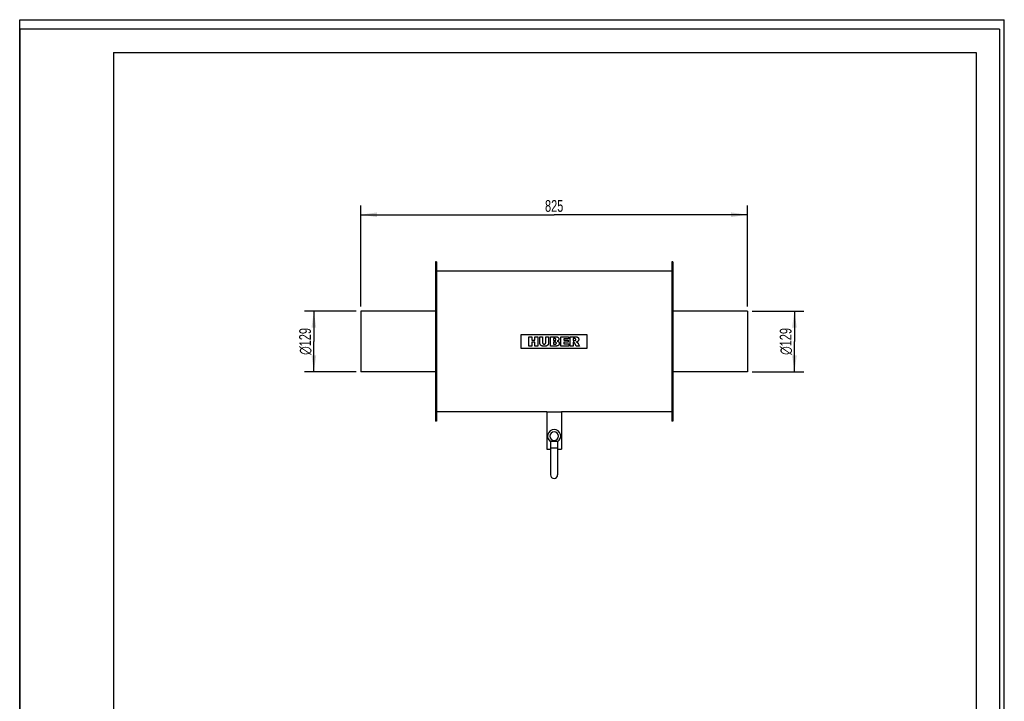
# Model space of a CAD drawing. Header units: millimetres. Extents: x 0 to 2100, y 0 to 2970.
# Tile 7 of 7: x 0 to 2100, y 1517 to 2970. Entities that reach past the tile are written whole.
import ezdxf

# ---------------------------------------------------------------- set-up
doc = ezdxf.new("R2010")
doc.units = ezdxf.units.MM
doc.header["$LTSCALE"] = 193.6
doc.layers.get('0').update_dxf_attribs({"linetype": 'CONTINUOUS'})
for name, color, linetype in [('_2D-BEM', 7, 'CONTINUOUS'), ('_ACHSEN', 7, 'CONTINUOUS'), ('_KURVEN', 7, 'CONTINUOUS')]:
    doc.layers.add(name, color=color, linetype=linetype)
doc.styles.get("Standard").update_dxf_attribs({"font": 'txt', "width": 0.7})
doc.styles.add('TEXTSTYLE_4', font='gdt', dxfattribs={"width": 0.7})
doc.dimstyles.new('DIMSTYLE_1', dxfattribs={"dimtxt": 25, "dimasz": 35, "dimexe": 2, "dimexo": 1, "dimtad": 1, "dimdec": 1, "dimtxsty": 'STANDARD', "dimblk": '_FILLED', "dimblk1": '_FILLED', "dimblk2": '_FILLED', "dimcen": 0.09, "dimadec": 1, "dimazin": 2, "dimtp": 0.5, "dimtm": 0.5, "dimtfac": 1, "dimtdec": 1, "dimtofl": 0, "dimtmove": 0, "dimatfit": 3, "dimldrblk": '_FILLED', "dimfxl": 1, "dimtolj": 1, "dimarcsym": 0})
doc.dimstyles.new('DIMSTYLE_2', dxfattribs={"dimtxt": 25, "dimasz": 35, "dimexe": 2, "dimexo": 1, "dimtad": 1, "dimdec": 1, "dimtxsty": 'STANDARD', "dimblk": '_FILLED', "dimblk1": '_FILLED', "dimblk2": '_FILLED', "dimcen": 0.09, "dimadec": 1, "dimazin": 2, "dimtp": 0.8, "dimtm": 0.8, "dimtfac": 1, "dimtdec": 1, "dimtofl": 0, "dimtmove": 0, "dimatfit": 3, "dimldrblk": '_FILLED', "dimfxl": 1, "dimtolj": 1, "dimarcsym": 0})

# ---------------------------------------------------------------- blocks, each defined once
blk = doc.blocks.new('_FILLED')
at = {"color": 0, "linetype": 'BYBLOCK'}
blk.add_solid([(0, 0), (-1, 0.143), (-1, -0.143)], dxfattribs=at)
blk = doc.blocks.new('*D0')
at = {"layer": '_2D-BEM', "color": 2, "linetype": 'CONTINUOUS'}
for p, q in [((1562.4, 2348.8), (1672.4, 2348.8)), ((1652.4, 2348.8), (1652.4, 2284.3)), ((1652.4, 2219.8), (1652.4, 2284.3)), ((1562.4, 2219.8), (1672.4, 2219.8))]:
    blk.add_line(p, q, dxfattribs=at)
at = {"layer": '_2D-BEM', "color": 2, "linetype": 'CONTINUOUS', "xscale": 35, "yscale": 35, "zscale": 35}
for p, rotation in [((1652.4, 2348.8), 90), ((1652.4, 2219.8), 270)]:
    blk.add_blockref('_FILLED', p, dxfattribs=dict(at, rotation=rotation))
at = {"layer": '_2D-BEM', "color": 2, "linetype": 'CONTINUOUS', "insert": (1621.1, 2284.3), "char_height": 25, "width": 130.357, "attachment_point": 2, "rotation": 90, "line_spacing_factor": 0.9, "style": 'TEXTSTYLE_4'}
blk.add_mtext('{\\fgdt;n}\\ftxt;129', dxfattribs=at)
blk = doc.blocks.new('*D1')
at = {"layer": '_2D-BEM', "color": 2, "linetype": 'CONTINUOUS'}
for p, q in [((717.4, 2348.8), (607.4, 2348.8)), ((627.4, 2348.8), (627.4, 2284.3)), ((627.4, 2219.8), (627.4, 2284.3)), ((717.4, 2219.8), (607.4, 2219.8))]:
    blk.add_line(p, q, dxfattribs=at)
at = {"layer": '_2D-BEM', "color": 2, "linetype": 'CONTINUOUS', "xscale": 35, "yscale": 35, "zscale": 35}
for p, rotation in [((627.4, 2348.8), 90), ((627.4, 2219.8), 270)]:
    blk.add_blockref('_FILLED', p, dxfattribs=dict(at, rotation=rotation))
at = {"layer": '_2D-BEM', "color": 2, "linetype": 'CONTINUOUS', "insert": (596.1, 2284.3), "char_height": 25, "width": 130.357, "attachment_point": 2, "rotation": 90, "line_spacing_factor": 0.9, "style": 'TEXTSTYLE_4'}
blk.add_mtext('{\\fgdt;n}\\ftxt;129', dxfattribs=at)
blk = doc.blocks.new('*D2')
at = {"layer": '_2D-BEM', "color": 2, "linetype": 'CONTINUOUS'}
for p, q in [((727.4, 2358.8), (727.4, 2574.3)), ((1552.4, 2358.8), (1552.4, 2574.3)), ((727.4, 2554.3), (1139.9, 2554.3)), ((1552.4, 2554.3), (1139.9, 2554.3))]:
    blk.add_line(p, q, dxfattribs=at)
at = {"layer": '_2D-BEM', "color": 2, "linetype": 'CONTINUOUS', "xscale": 35, "yscale": 35, "zscale": 35, "rotation": 180}
blk.add_blockref('_FILLED', (727.4, 2554.3), dxfattribs=at)
at = {"layer": '_2D-BEM', "color": 2, "linetype": 'CONTINUOUS', "xscale": 35, "yscale": 35, "zscale": 35}
blk.add_blockref('_FILLED', (1552.4, 2554.3), dxfattribs=at)
at = {"layer": '_2D-BEM', "color": 2, "linetype": 'CONTINUOUS', "insert": (1139.9, 2585.5), "char_height": 25, "width": 85.714, "attachment_point": 2, "line_spacing_factor": 0.9}
blk.add_mtext('825', dxfattribs=at)

msp = doc.modelspace()

# ---------------------------------------------------------------- linework, layer by layer
at = {"color": 7, "linetype": 'CONTINUOUS'}
for p, q in [((0, 2970), (2100, 2970)), ((0, 0), (0, 2970)), ((0, 2970), (2100, 2970)), ((0, 0), (0, 2970)), ((2100, 0), (2100, 2970)), ((2100, 0), (2100, 2970)), ((727.36, 2348.76), (727.36, 2346.76)), ((886.86, 2348.76), (727.36, 2348.76)), ((727.36, 2346.76), (727.36, 2221.76)), ((1552.36, 2348.76), (1392.86, 2348.76)), ((1552.36, 2348.76), (1552.36, 2346.76)), ((1552.36, 2346.76), (1552.36, 2221.76)), ((727.36, 2221.76), (727.36, 2219.76)), ((886.86, 2219.76), (727.36, 2219.76)), ((1552.36, 2219.76), (1392.86, 2219.76)), ((1552.36, 2221.76), (1552.36, 2219.76)), ((1132.36, 2071.76), (1132.36, 2057.26)), ((1132.36, 2071.76), (1147.36, 2071.76)), ((1147.36, 2071.76), (1147.36, 2057.26)), ((1132.36, 2057.26), (1132.36, 1999.76)), ((1132.36, 2057.26), (1147.36, 2057.26)), ((1147.36, 2057.26), (1147.36, 1999.76))]:
    msp.add_line(p, q, dxfattribs=at)
at = {"color": 3, "linetype": 'CONTINUOUS'}
for p, q in [((0, 2950), (0, 1485)), ((2090, 2950), (0, 2950)), ((2090, 2950), (2090, 0))]:
    msp.add_line(p, q, dxfattribs=at)
at = {"color": 5, "linetype": 'CONTINUOUS'}
for p, q in [((200, 2900), (2040, 2900)), ((200, 2900), (200, 50)), ((2040, 2900), (2040, 50))]:
    msp.add_line(p, q, dxfattribs=at)
at = {"color": 7, "linetype": 'CONTINUOUS'}
msp.add_arc((1139.86, 1999.76), 7.5, 180, 360, dxfattribs=at)
at = {"layer": '_ACHSEN', "color": 7, "linetype": 'CONTINUOUS'}
for p, q in [((886.86, 2454.26), (886.86, 2348.76)), ((888.86, 2454.26), (886.86, 2454.26)), ((888.86, 2454.26), (888.86, 2434.26)), ((1390.86, 2454.26), (1390.86, 2434.26)), ((1392.86, 2454.26), (1390.86, 2454.26)), ((1392.86, 2454.26), (1392.86, 2348.76)), ((888.86, 2434.26), (888.86, 2336.26)), ((1390.86, 2434.26), (888.86, 2434.26)), ((1390.86, 2434.26), (1390.86, 2336.26)), ((886.86, 2348.76), (886.86, 2336.26)), ((886.86, 2336.26), (886.86, 2232.26)), ((888.86, 2336.26), (888.86, 2232.26)), ((1390.86, 2336.26), (1390.86, 2232.26)), ((1392.86, 2348.76), (1392.86, 2336.26)), ((1392.86, 2336.26), (1392.86, 2232.26)), ((886.86, 2232.26), (886.86, 2219.76)), ((888.86, 2232.26), (888.86, 2134.26)), ((1390.86, 2232.26), (1390.86, 2134.26)), ((1392.86, 2232.26), (1392.86, 2219.76)), ((886.86, 2219.76), (886.86, 2114.26)), ((1392.86, 2219.76), (1392.86, 2114.26)), ((888.86, 2134.26), (888.86, 2114.26)), ((1124.11, 2134.26), (888.86, 2134.26)), ((1124.11, 2134.26), (1124.11, 2054.26)), ((1124.11, 2134.26), (1155.61, 2134.26)), ((1390.86, 2134.26), (1155.61, 2134.26)), ((1155.61, 2134.26), (1155.61, 2054.26)), ((1390.86, 2134.26), (1390.86, 2114.26)), ((888.86, 2114.26), (886.86, 2114.26)), ((1392.86, 2114.26), (1390.86, 2114.26)), ((1124.11, 2054.26), (1132.36, 2054.26)), ((1147.36, 2054.26), (1155.61, 2054.26))]:
    msp.add_line(p, q, dxfattribs=at)
for radius, start, end in [(14, 90, 237.59942), (9, 90, 270), (14, 302.40058, 90), (9, 270, 90)]:
    msp.add_arc((1139.86, 2082.26), radius, start, end, dxfattribs=at)
at = {"layer": '_KURVEN', "color": 40, "linetype": 'CONTINUOUS'}
for p, q in [((1069.86, 2269.26), (1069.86, 2299.26)), ((1069.86, 2299.26), (1209.86, 2299.26)), ((1085.77, 2294.26), (1091.95, 2294.26)), ((1085.77, 2274.26), (1085.77, 2294.26)), ((1091.95, 2294.26), (1091.95, 2287.27)), ((1098.7, 2287.27), (1098.7, 2294.26)), ((1098.7, 2294.26), (1104.91, 2294.26)), ((1104.91, 2294.26), (1104.91, 2274.26)), ((1109.03, 2282.34), (1109.03, 2294.26)), ((1109.03, 2294.26), (1115.2, 2294.26)), ((1115.2, 2294.26), (1115.2, 2282.05)), ((1122.03, 2294.26), (1128.2, 2294.26)), ((1122.03, 2282.05), (1122.03, 2294.26)), ((1128.2, 2294.26), (1128.2, 2282.34)), ((1132.3, 2274.26), (1132.3, 2294.26)), ((1132.3, 2294.26), (1143.87, 2294.26)), ((1138.54, 2290.21), (1138.54, 2286.42)), ((1141.27, 2290.21), (1138.54, 2290.21)), ((1154.01, 2274.26), (1154.01, 2294.26)), ((1154.01, 2294.26), (1170.57, 2294.26)), ((1160.2, 2289.99), (1160.2, 2286.82)), ((1170.57, 2289.99), (1160.2, 2289.99)), ((1170.57, 2294.26), (1170.57, 2289.99)), ((1174.28, 2294.26), (1184.58, 2294.26)), ((1174.28, 2274.26), (1174.28, 2294.26)), ((1180.49, 2290.23), (1180.49, 2286.16)), ((1183.2, 2290.23), (1180.49, 2290.23)), ((1209.86, 2299.26), (1209.86, 2269.26)), ((1209.86, 2269.26), (1069.86, 2269.26)), ((1091.95, 2274.26), (1085.77, 2274.26)), ((1091.95, 2287.27), (1098.7, 2287.27)), ((1098.7, 2282.36), (1091.95, 2282.36)), ((1091.95, 2282.36), (1091.95, 2274.26)), ((1098.7, 2274.26), (1098.7, 2282.36)), ((1104.91, 2274.26), (1098.7, 2274.26)), ((1142.97, 2274.26), (1132.3, 2274.26)), ((1138.54, 2286.42), (1141.23, 2286.42)), ((1138.54, 2282.61), (1138.54, 2278.56)), ((1141.68, 2282.61), (1138.54, 2282.61)), ((1138.54, 2278.56), (1141.69, 2278.56)), ((1170.87, 2274.26), (1154.01, 2274.26)), ((1160.2, 2286.82), (1169.82, 2286.82)), ((1160.2, 2282.74), (1160.2, 2278.79)), ((1169.82, 2282.74), (1160.2, 2282.74)), ((1160.2, 2278.79), (1170.87, 2278.79)), ((1169.82, 2286.82), (1169.82, 2282.74)), ((1170.87, 2278.79), (1170.87, 2274.26)), ((1180.49, 2274.26), (1174.28, 2274.26)), ((1180.49, 2286.16), (1183.1, 2286.16)), ((1180.49, 2282.38), (1180.49, 2274.26)), ((1181.04, 2282.38), (1180.49, 2282.38)), ((1186.97, 2274.26), (1183.67, 2280.38)), ((1193.96, 2274.26), (1186.97, 2274.26)), ((1190.95, 2280.05), (1193.96, 2274.26))]:
    msp.add_line(p, q, dxfattribs=at)
for points in [[(1143.23, 2289.72), (1143.19, 2289.76), (1143.11, 2289.82), (1142.95, 2289.91), (1142.76, 2290), (1142.53, 2290.07), (1142.28, 2290.13), (1141.98, 2290.18), (1141.65, 2290.21), (1141.4, 2290.21), (1141.27, 2290.21)], [(1143.81, 2288.36), (1143.81, 2288.44), (1143.8, 2288.6), (1143.77, 2288.81), (1143.72, 2289), (1143.65, 2289.17), (1143.57, 2289.32), (1143.47, 2289.47), (1143.36, 2289.6), (1143.28, 2289.68), (1143.23, 2289.72)], [(1143.87, 2294.26), (1144.14, 2294.26), (1144.64, 2294.25), (1145.3, 2294.17), (1145.88, 2294.06), (1146.39, 2293.92), (1146.85, 2293.76), (1147.27, 2293.56), (1147.65, 2293.35), (1147.99, 2293.1), (1148.21, 2292.93), (1148.31, 2292.83)], [(1148.31, 2292.83), (1148.42, 2292.73), (1148.62, 2292.53), (1148.89, 2292.21), (1149.12, 2291.9), (1149.31, 2291.57), (1149.48, 2291.23), (1149.61, 2290.88), (1149.72, 2290.52), (1149.8, 2290.13), (1149.85, 2289.72), (1149.86, 2289.43), (1149.86, 2289.29)], [(1149.86, 2289.29), (1149.86, 2289.13), (1149.85, 2288.82), (1149.79, 2288.39), (1149.7, 2287.99), (1149.58, 2287.61), (1149.43, 2287.25), (1149.25, 2286.91), (1149.03, 2286.57), (1148.85, 2286.35), (1148.76, 2286.24)], [(1185.51, 2289.7), (1185.47, 2289.73), (1185.4, 2289.79), (1185.26, 2289.87), (1185.1, 2289.95), (1184.92, 2290.02), (1184.7, 2290.08), (1184.47, 2290.13), (1184.2, 2290.17), (1183.9, 2290.2), (1183.57, 2290.22), (1183.33, 2290.23), (1183.2, 2290.23)], [(1184.58, 2294.26), (1184.74, 2294.26), (1185.06, 2294.26), (1185.52, 2294.25), (1185.99, 2294.23), (1186.46, 2294.2), (1186.95, 2294.16), (1187.44, 2294.1), (1187.95, 2294.03), (1188.46, 2293.92), (1188.79, 2293.83), (1188.96, 2293.77)], [(1186.12, 2288.22), (1186.12, 2288.31), (1186.12, 2288.49), (1186.08, 2288.72), (1186.03, 2288.93), (1185.96, 2289.11), (1185.87, 2289.28), (1185.77, 2289.43), (1185.65, 2289.57), (1185.56, 2289.66), (1185.51, 2289.7)], [(1188.96, 2293.77), (1189.09, 2293.73), (1189.33, 2293.64), (1189.68, 2293.48), (1190, 2293.3), (1190.3, 2293.09), (1190.6, 2292.86), (1190.87, 2292.59), (1191.14, 2292.29), (1191.32, 2292.06), (1191.4, 2291.94)], [(1191.4, 2291.94), (1191.48, 2291.82), (1191.64, 2291.58), (1191.84, 2291.19), (1192.01, 2290.77), (1192.15, 2290.32), (1192.25, 2289.83), (1192.32, 2289.3), (1192.33, 2288.91), (1192.33, 2288.71)], [(1109.6, 2278.96), (1109.55, 2279.13), (1109.46, 2279.46), (1109.35, 2279.9), (1109.25, 2280.32), (1109.18, 2280.73), (1109.11, 2281.13), (1109.07, 2281.53), (1109.04, 2281.94), (1109.03, 2282.21), (1109.03, 2282.34)], [(1110.92, 2276.66), (1110.83, 2276.75), (1110.67, 2276.95), (1110.44, 2277.25), (1110.23, 2277.57), (1110.04, 2277.9), (1109.87, 2278.24), (1109.72, 2278.6), (1109.64, 2278.84), (1109.6, 2278.96)], [(1113.04, 2274.93), (1112.89, 2275.01), (1112.6, 2275.18), (1112.17, 2275.48), (1111.74, 2275.82), (1111.32, 2276.21), (1111.05, 2276.5), (1110.92, 2276.66)], [(1115.92, 2274.13), (1115.78, 2274.15), (1115.51, 2274.18), (1115.15, 2274.24), (1114.81, 2274.31), (1114.5, 2274.38), (1114.2, 2274.46), (1113.9, 2274.56), (1113.61, 2274.67), (1113.32, 2274.79), (1113.13, 2274.88), (1113.04, 2274.93)], [(1115.2, 2282.05), (1115.2, 2281.89), (1115.21, 2281.58), (1115.26, 2281.18), (1115.35, 2280.82), (1115.45, 2280.51), (1115.58, 2280.22), (1115.73, 2279.96), (1115.9, 2279.72), (1116.03, 2279.57), (1116.1, 2279.5)], [(1119.11, 2273.92), (1118.81, 2273.92), (1118.16, 2273.94), (1117.1, 2274), (1116.33, 2274.08), (1115.92, 2274.13)], [(1116.1, 2279.5), (1116.16, 2279.44), (1116.28, 2279.32), (1116.49, 2279.17), (1116.71, 2279.03), (1116.95, 2278.9), (1117.22, 2278.8), (1117.51, 2278.71), (1117.83, 2278.64), (1118.2, 2278.6), (1118.48, 2278.59), (1118.62, 2278.59)], [(1118.62, 2278.59), (1118.78, 2278.59), (1119.08, 2278.6), (1119.47, 2278.66), (1119.82, 2278.74), (1120.13, 2278.84), (1120.41, 2278.97), (1120.67, 2279.12), (1120.9, 2279.29), (1121.05, 2279.42), (1121.12, 2279.49)], [(1123.43, 2274.59), (1123.27, 2274.53), (1122.94, 2274.42), (1122.43, 2274.28), (1121.92, 2274.17), (1121.41, 2274.08), (1120.89, 2274.02), (1120.35, 2273.97), (1119.77, 2273.93), (1119.34, 2273.92), (1119.11, 2273.92)], [(1121.12, 2279.49), (1121.18, 2279.55), (1121.3, 2279.68), (1121.45, 2279.89), (1121.59, 2280.11), (1121.71, 2280.36), (1121.82, 2280.63), (1121.91, 2280.93), (1121.98, 2281.26), (1122.02, 2281.63), (1122.03, 2281.91), (1122.03, 2282.05)], [(1125.91, 2276.24), (1125.8, 2276.14), (1125.59, 2275.94), (1125.3, 2275.68), (1125, 2275.45), (1124.71, 2275.24), (1124.41, 2275.05), (1124.09, 2274.88), (1123.77, 2274.72), (1123.54, 2274.63), (1123.43, 2274.59)], [(1127.64, 2279), (1127.58, 2278.82), (1127.44, 2278.47), (1127.2, 2277.98), (1126.94, 2277.52), (1126.63, 2277.08), (1126.3, 2276.65), (1126.04, 2276.38), (1125.91, 2276.24)], [(1128.2, 2282.34), (1128.2, 2282.11), (1128.18, 2281.64), (1128.11, 2280.95), (1128, 2280.28), (1127.84, 2279.63), (1127.71, 2279.21), (1127.64, 2279)], [(1141.23, 2286.42), (1141.36, 2286.42), (1141.62, 2286.43), (1141.96, 2286.45), (1142.26, 2286.5), (1142.52, 2286.56), (1142.75, 2286.63), (1142.94, 2286.72), (1143.11, 2286.81), (1143.19, 2286.88), (1143.23, 2286.91)], [(1143.94, 2282.07), (1143.9, 2282.1), (1143.8, 2282.18), (1143.61, 2282.28), (1143.39, 2282.37), (1143.14, 2282.46), (1142.84, 2282.52), (1142.5, 2282.57), (1142.12, 2282.61), (1141.83, 2282.61), (1141.68, 2282.61)], [(1141.69, 2278.56), (1141.83, 2278.56), (1142.08, 2278.57), (1142.43, 2278.59), (1142.75, 2278.63), (1143.02, 2278.69), (1143.27, 2278.76), (1143.48, 2278.84), (1143.66, 2278.92), (1143.82, 2279.02), (1143.9, 2279.09), (1143.94, 2279.12)], [(1145.74, 2274.53), (1145.62, 2274.52), (1145.38, 2274.49), (1145.06, 2274.45), (1144.78, 2274.41), (1144.52, 2274.38), (1144.3, 2274.36), (1144.09, 2274.34), (1143.92, 2274.32), (1143.75, 2274.31), (1143.6, 2274.29), (1143.44, 2274.28), (1143.28, 2274.27), (1143.13, 2274.27), (1143.03, 2274.26), (1142.97, 2274.26)], [(1143.23, 2286.91), (1143.28, 2286.95), (1143.36, 2287.03), (1143.47, 2287.16), (1143.56, 2287.3), (1143.64, 2287.47), (1143.71, 2287.65), (1143.76, 2287.85), (1143.8, 2288.09), (1143.81, 2288.26), (1143.81, 2288.36)], [(1144.6, 2280.65), (1144.6, 2280.73), (1144.59, 2280.88), (1144.55, 2281.09), (1144.5, 2281.28), (1144.43, 2281.46), (1144.34, 2281.62), (1144.23, 2281.78), (1144.1, 2281.93), (1144, 2282.02), (1143.94, 2282.07)], [(1143.94, 2279.12), (1144, 2279.17), (1144.1, 2279.27), (1144.23, 2279.43), (1144.34, 2279.59), (1144.43, 2279.77), (1144.5, 2279.95), (1144.55, 2280.16), (1144.59, 2280.39), (1144.6, 2280.56), (1144.6, 2280.65)], [(1148.09, 2275.19), (1148, 2275.14), (1147.83, 2275.06), (1147.56, 2274.95), (1147.29, 2274.86), (1147.03, 2274.78), (1146.76, 2274.71), (1146.51, 2274.66), (1146.26, 2274.61), (1146, 2274.57), (1145.83, 2274.55), (1145.74, 2274.53)], [(1148.76, 2286.24), (1148.69, 2286.16), (1148.54, 2286), (1148.27, 2285.77), (1147.96, 2285.54), (1147.58, 2285.32), (1147.14, 2285.11), (1146.79, 2284.97), (1146.6, 2284.91)], [(1146.6, 2284.91), (1146.82, 2284.85), (1147.23, 2284.73), (1147.77, 2284.54), (1148.23, 2284.33), (1148.62, 2284.11), (1148.97, 2283.88), (1149.27, 2283.64), (1149.54, 2283.39), (1149.69, 2283.21), (1149.77, 2283.12)], [(1150.07, 2277.16), (1149.98, 2277.01), (1149.8, 2276.74), (1149.51, 2276.37), (1149.2, 2276.03), (1148.87, 2275.72), (1148.5, 2275.44), (1148.23, 2275.27), (1148.09, 2275.19)], [(1149.77, 2283.12), (1149.85, 2283.02), (1150, 2282.81), (1150.2, 2282.48), (1150.37, 2282.14), (1150.52, 2281.77), (1150.63, 2281.38), (1150.72, 2280.95), (1150.78, 2280.48), (1150.79, 2280.13), (1150.79, 2279.95)], [(1150.79, 2279.95), (1150.79, 2279.8), (1150.78, 2279.49), (1150.73, 2279.05), (1150.65, 2278.64), (1150.55, 2278.24), (1150.41, 2277.86), (1150.26, 2277.5), (1150.13, 2277.27), (1150.07, 2277.16)], [(1182.54, 2281.91), (1182.47, 2281.96), (1182.31, 2282.06), (1182.07, 2282.18), (1181.83, 2282.27), (1181.58, 2282.33), (1181.32, 2282.37), (1181.13, 2282.38), (1181.04, 2282.38)], [(1183.67, 2280.38), (1183.64, 2280.44), (1183.57, 2280.56), (1183.47, 2280.74), (1183.36, 2280.92), (1183.25, 2281.09), (1183.14, 2281.26), (1183.02, 2281.42), (1182.91, 2281.56), (1182.79, 2281.7), (1182.67, 2281.81), (1182.58, 2281.88), (1182.54, 2281.91)], [(1183.1, 2286.16), (1183.13, 2286.16), (1183.21, 2286.16), (1183.32, 2286.17), (1183.43, 2286.19), (1183.54, 2286.2), (1183.65, 2286.22), (1183.76, 2286.23), (1183.88, 2286.25), (1184, 2286.28), (1184.14, 2286.3), (1184.28, 2286.33), (1184.42, 2286.36), (1184.57, 2286.39), (1184.68, 2286.41), (1184.73, 2286.43)], [(1184.73, 2286.43), (1184.81, 2286.44), (1184.94, 2286.48), (1185.13, 2286.56), (1185.29, 2286.65), (1185.45, 2286.76), (1185.59, 2286.89), (1185.69, 2287), (1185.73, 2287.06)], [(1185.73, 2287.06), (1185.78, 2287.11), (1185.85, 2287.23), (1185.95, 2287.41), (1186.03, 2287.6), (1186.08, 2287.79), (1186.12, 2288), (1186.12, 2288.15), (1186.12, 2288.22)], [(1189.66, 2283.87), (1189.59, 2283.83), (1189.45, 2283.75), (1189.23, 2283.64), (1189, 2283.54), (1188.78, 2283.46), (1188.55, 2283.38), (1188.31, 2283.3), (1188.06, 2283.23), (1187.79, 2283.16), (1187.59, 2283.11), (1187.49, 2283.09)], [(1187.49, 2283.09), (1187.57, 2283.06), (1187.72, 2283.01), (1187.92, 2282.93), (1188.11, 2282.86), (1188.29, 2282.78), (1188.46, 2282.71), (1188.62, 2282.63), (1188.79, 2282.54), (1188.95, 2282.45), (1189.05, 2282.38), (1189.1, 2282.35)], [(1189.1, 2282.35), (1189.15, 2282.31), (1189.24, 2282.23), (1189.39, 2282.09), (1189.55, 2281.93), (1189.72, 2281.74), (1189.9, 2281.53), (1190.03, 2281.37), (1190.09, 2281.29)], [(1191.61, 2285.83), (1191.54, 2285.7), (1191.37, 2285.44), (1191.1, 2285.09), (1190.79, 2284.75), (1190.46, 2284.44), (1190.08, 2284.14), (1189.81, 2283.96), (1189.66, 2283.87)], [(1190.09, 2281.29), (1190.14, 2281.23), (1190.23, 2281.11), (1190.36, 2280.95), (1190.47, 2280.8), (1190.58, 2280.65), (1190.68, 2280.51), (1190.78, 2280.36), (1190.87, 2280.21), (1190.93, 2280.1), (1190.95, 2280.05)], [(1192.33, 2288.71), (1192.33, 2288.54), (1192.32, 2288.2), (1192.27, 2287.73), (1192.19, 2287.3), (1192.08, 2286.9), (1191.95, 2286.52), (1191.8, 2286.17), (1191.68, 2285.94), (1191.61, 2285.83)]]:
    msp.add_open_spline(points, degree=3, dxfattribs=at)

# ---------------------------------------------------------------- dimensions: what is measured, and where the dimension line sits
at = {"layer": '_2D-BEM', "color": 2, "linetype": 'CONTINUOUS'}
dim = msp.add_linear_dim(base=(1552.36, 2554.26), p1=(727.36, 2357.76), p2=(1552.36, 2357.76), dimstyle='DIMSTYLE_2', dxfattribs=at)
dim.commit()
dim.dimension.update_dxf_attribs({"geometry": '*D2', "text_midpoint": (1136.29, 2554.26), "dimtype": 160})
for base, p1, p2, picture, middle in [((627.36, 2348.76), (718.36, 2219.76), (718.36, 2348.76), '*D1', (627.36, 2284.26)), ((1652.36, 2348.76), (1561.36, 2219.76), (1561.36, 2348.76), '*D0', (1652.36, 2284.26))]:
    dim = msp.add_linear_dim(base=base, p1=p1, p2=p2, angle=90, text='%%c<>', dimstyle='DIMSTYLE_1', dxfattribs=at)
    dim.commit()
    dim.dimension.update_dxf_attribs({"geometry": picture, "text_midpoint": middle, "dimtype": 160})

doc.saveas('drawing.dxf')
